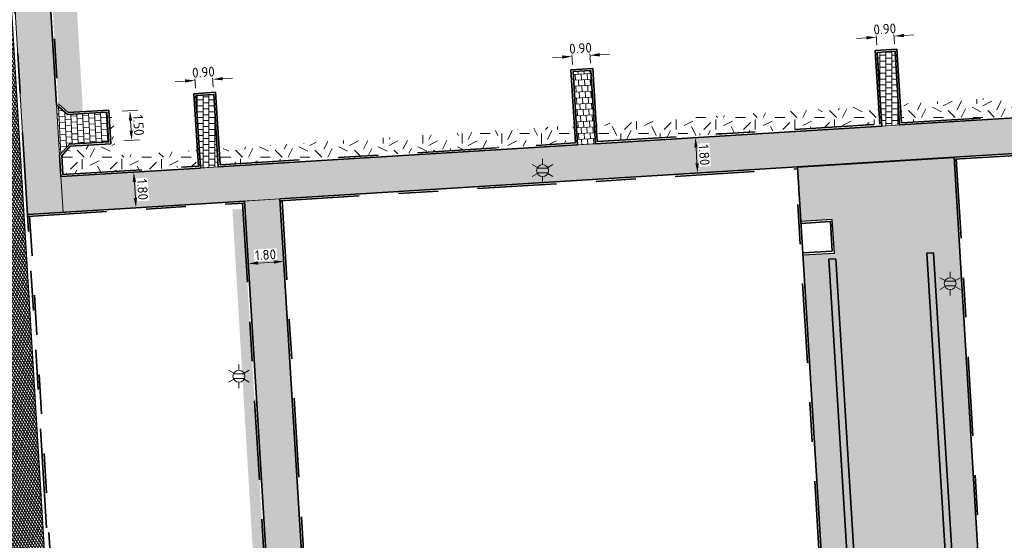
# Model space of a CAD drawing. Header units: metres. Extents: x 162305 to 163132, y 502542 to 502928.
# Tile 10 of 222: x 162394 to 162444, y 502683 to 502709. Entities that reach past the tile are written whole.
import ezdxf
from ezdxf.enums import TextEntityAlignment as Align

# ---------------------------------------------------------------- set-up
doc = ezdxf.new("R2010")
doc.units = ezdxf.units.M
for name, pattern in [('VH-OPSLUITBAND-SO', [10, 4, -2, 2, -2]), ('VH-TROTTOIRBAND-SO', [15, 5, -2, 2, -2, 2, -2]), ('ZZ-HIDDEN-SO', [4, 2, -2])]:
    doc.linetypes.add(name, pattern=pattern)
for name, color, linetype, lineweight, true_color in [('B-WE-OV-LICHTMAST-S-200', 190, 'Continuous', 18, 0x7f00ff), ('N-BH-VH-VERHARDING_TEGEL-Grijs', 253, 'Continuous', 13, 0x828282), ('N-WE-VH-GOOT_STRAATBAKSTEEN-G', 5, 'Continuous', 35, 0x0000ff), ('N-WE-VH-KANTOPSLUITING_OPSLUITBAND_100X200-G', 150, 'VH-OPSLUITBAND-SO', 35, 0x007fff), ('N-WE-VH-KANTOPSLUITING_TROTTOIRBAND_180X200-G', 6, 'VH-TROTTOIRBAND-SO', 35, 0xff00ff), ('N01-WE-VH-OPENVERHARDING_BETONSTRAATSTEEN-A', 32, 'Continuous', 18, 0xbd5e00)]:
    doc.layers.add(name, color=color, linetype=linetype, lineweight=lineweight, true_color=true_color)
for name, color, linetype, lineweight in [('Default', 7, 'Continuous', 0), ('N-BH-VH-MATERIAALGRENS-G', 7, 'Continuous', 40), ('N-WB-BANDEN-VOORKANTBAND', 2, 'Continuous', 30), ('N-WE-GR-GRAS-A-200', 62, 'Continuous', 18), ('N-WE-VH-GESLOTENVERHARDING_ASFALT-A-200', 12, 'Continuous', 18), ('N-WE-VH-KANTOPSLUITING_BETONRUG-G', 7, 'ZZ-HIDDEN-SO', 35), ('N-WE-VH-KANTOPSLUITING_VOORKANTBAND-G', 50, 'Continuous', 35), ('N-WE-VH-OPENVERHARDING_STRAATBAKSTEEN-A', 92, 'Continuous', 18), ('N-WE-VH-OPENVERHARDING_TEGEL-A', 92, 'Continuous', 18), ('X-XX-AL-M', 7, 'Continuous', 18)]:
    doc.layers.add(name, color=color, linetype=linetype, lineweight=lineweight)
doc.layers.add('X-XX-AL-HULPLIJN 01-G', color=1, linetype='Continuous', lineweight=18, true_color=0xff0000, plot=False)
doc.styles.add('NLCS-ISO', font='NLCS-ISO.ttf')
doc.styles.add('NLCS-ISO-M200-T25', font='NLCS-ISO.ttf', dxfattribs={"height": 0.5})
doc.dimstyles.new('NLCS-M200-T25-PIJL_L2_H2', dxfattribs={"dimscale": 0.2, "dimtxt": 2.5, "dimasz": 2.5, "dimexe": 2, "dimexo": 2, "dimgap": 0.7, "dimtad": 1, "dimzin": 0, "dimdsep": 46, "dimtxsty": 'NLCS-ISO-M200-T25', "dimcen": 0, "dimdle": 2, "dimclrd": 256, "dimclre": 256, "dimclrt": 256, "dimazin": 0, "dimtfac": 1, "dimtdec": 3, "dimtofl": 0, "dimtmove": 0, "dimatfit": 3, "dimfxl": 2, "dimfxlon": 1, "dimtfillclr": 256, "dimtolj": 1, "dimtzin": 0, "dimlwd": -1, "dimlwe": -1, "dimarcsym": 0})
pattern_1 = [(0, (500, 0), (0.3, 0.15), [0.3, -0.3]), (90, (500, 0), (-0.3, 2e-17), [])]
pattern_2 = [(273.08552769, (0, 0), (0.165930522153, -0.291491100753), [0.3, -0.3]), (3.08552769, (0, 0), (-0.01614797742, 0.29956508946), [])]
pattern_3 = [(3.03605687, (0, 0), (0.29163426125, 0.165678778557), [0.3, -0.3]), (93.03605687, (0, 0), (-0.29957892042, -0.01588931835), [])]
pattern_4 = [(0, (0, 0), (2, 2), [0.5, -1.5]), (0, (1.1, 1.2), (2, 2), [0.5, -1.5]), (90, (0.2, 0.7), (-2, 2), [0.5, -1.5]), (90, (1, 1.4), (-2, 2), [0.5, -1.5]), (45, (0.4, 1.4), (0, 2), [0.5, -2.328427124]), (135, (1.1, 0), (-2, 0), [0.5, -2.328427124]), (26.5650512, (0.5, 0.6), (2, 8e-10), [0.5, -3.972135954]), (26.5650512, (1.4, 1.6), (2, 8e-10), [0.5, -3.972135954]), (63.43494882, (1.4, 0), (1e-10, 2), [0.5, -3.972135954]), (63.43494882, (0.5, 0.9), (1e-10, 2), [0.5, -3.972135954]), (63.43494882, (1.2, 0.4), (1e-10, 2), [0.5, -3.972135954]), (116.5650512, (0, 1.1), (-8e-10, 2), [0.5, -3.972135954]), (153.43494882, (0.4, 0.3), (-2, 1e-10), [0.5, -3.972135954])]

# ---------------------------------------------------------------- blocks, each defined once
blk = doc.blocks.new('*D187')
at = {"layer": 'Defpoints', "color": 0, "transparency": 16777216}
for p in [(162437.17, 502707.249), (162438.078, 502707.15)]:
    blk.add_point(p, dxfattribs=at)
at = {"layer": 'X-XX-AL-M', "transparency": 16777216}
for p, q in [((162437.144, 502707.665), (162437.094, 502708.464)), ((162438.042, 502707.721), (162437.992, 502708.52)), ((162436.62, 502708.033), (162436.121, 502708.002)), ((162438.516, 502708.152), (162439.015, 502708.183))]:
    blk.add_line(p, q, dxfattribs=at)
for points in [[(162436.615, 502708.116), (162436.625, 502707.95), (162437.119, 502708.064)], [(162438.511, 502708.235), (162438.521, 502708.069), (162438.017, 502708.121)]]:
    blk.add_solid(points, dxfattribs=at)
at = {"layer": 'X-XX-AL-M', "transparency": 16777216, "insert": (162437.544, 502708.482), "char_height": 0.5, "attachment_point": 5, "rotation": 3.5814, "style": 'NLCS-ISO-M200-T25', "bg_fill": 3, "box_fill_scale": 1.1, "bg_fill_color": 256, "bg_fill_true_color": 13158600, "bg_fill_transparency": 0}
blk.add_mtext('\\A1;0.90', dxfattribs=at)
at = {"layer": 'Defpoints', "color": 0, "transparency": 16777216}
blk.add_point((162438.017, 502708.121), dxfattribs=at)
blk = doc.blocks.new('*D188')
at = {"layer": 'Defpoints', "color": 0, "transparency": 16777216}
for p in [(162421.798, 502706.275), (162422.706, 502706.176)]:
    blk.add_point(p, dxfattribs=at)
at = {"layer": 'X-XX-AL-M', "transparency": 16777216}
for p, q in [((162421.772, 502706.692), (162421.722, 502707.49)), ((162422.67, 502706.748), (162422.62, 502707.546)), ((162421.248, 502707.06), (162420.749, 502707.028)), ((162423.144, 502707.178), (162423.643, 502707.21))]:
    blk.add_line(p, q, dxfattribs=at)
for points in [[(162421.243, 502707.143), (162421.253, 502706.976), (162421.747, 502707.091)], [(162423.139, 502707.261), (162423.15, 502707.095), (162422.645, 502707.147)]]:
    blk.add_solid(points, dxfattribs=at)
at = {"layer": 'X-XX-AL-M', "transparency": 16777216, "insert": (162422.172, 502707.508), "char_height": 0.5, "attachment_point": 5, "rotation": 3.5814, "style": 'NLCS-ISO-M200-T25', "bg_fill": 3, "box_fill_scale": 1.1, "bg_fill_color": 256, "bg_fill_true_color": 13158600, "bg_fill_transparency": 0}
blk.add_mtext('\\A1;0.90', dxfattribs=at)
at = {"layer": 'Defpoints', "color": 0, "transparency": 16777216}
blk.add_point((162422.645, 502707.147), dxfattribs=at)
blk = doc.blocks.new('*D189')
at = {"layer": 'Defpoints', "color": 0, "transparency": 16777216}
for p in [(162402.747, 502705.066), (162403.655, 502704.967)]:
    blk.add_point(p, dxfattribs=at)
at = {"layer": 'X-XX-AL-M', "transparency": 16777216}
for p, q in [((162403.619, 502705.539), (162403.569, 502706.337)), ((162402.197, 502705.851), (162401.698, 502705.82)), ((162402.721, 502705.483), (162402.671, 502706.281)), ((162404.093, 502705.969), (162404.592, 502706.001))]:
    blk.add_line(p, q, dxfattribs=at)
for points in [[(162402.192, 502705.934), (162402.202, 502705.768), (162402.696, 502705.882)], [(162404.088, 502706.053), (162404.098, 502705.886), (162403.594, 502705.938)]]:
    blk.add_solid(points, dxfattribs=at)
at = {"layer": 'X-XX-AL-M', "transparency": 16777216, "insert": (162403.121, 502706.299), "char_height": 0.5, "attachment_point": 5, "rotation": 3.5814, "style": 'NLCS-ISO-M200-T25', "bg_fill": 3, "box_fill_scale": 1.1, "bg_fill_color": 256, "bg_fill_true_color": 13158600, "bg_fill_transparency": 0}
blk.add_mtext('\\A1;0.90', dxfattribs=at)
at = {"layer": 'Defpoints', "color": 0, "transparency": 16777216}
blk.add_point((162403.594, 502705.938), dxfattribs=at)
blk = doc.blocks.new('*D190')
at = {"layer": 'Defpoints', "color": 0, "transparency": 16777216}
for p in [(162398.243, 502704.273), (162398.295, 502702.773)]:
    blk.add_point(p, dxfattribs=at)
at = {"layer": 'X-XX-AL-M', "transparency": 16777216}
for p, q in [((162399.008, 502704.32), (162399.806, 502704.37)), ((162399.438, 502703.846), (162399.469, 502703.347)), ((162399.101, 502702.823), (162399.9, 502702.873))]:
    blk.add_line(p, q, dxfattribs=at)
for points in [[(162399.521, 502703.852), (162399.355, 502703.841), (162399.407, 502704.345)], [(162399.553, 502703.353), (162399.386, 502703.342), (162399.501, 502702.848)]]:
    blk.add_solid(points, dxfattribs=at)
at = {"layer": 'X-XX-AL-M', "transparency": 16777216, "insert": (162399.843, 502703.621), "char_height": 0.5, "attachment_point": 5, "rotation": 273.5814, "style": 'NLCS-ISO-M200-T25', "bg_fill": 3, "box_fill_scale": 1.1, "bg_fill_color": 256, "bg_fill_true_color": 13158600, "bg_fill_transparency": 0}
blk.add_mtext('\\A1;1.50', dxfattribs=at)
at = {"layer": 'Defpoints', "color": 0, "transparency": 16777216}
blk.add_point((162399.501, 502702.848), dxfattribs=at)
blk = doc.blocks.new('*D191')
at = {"layer": 'X-XX-AL-M', "transparency": 16777216}
for p, q in [((162399.601, 502701.246), (162399.202, 502701.221)), ((162399.632, 502700.747), (162399.682, 502699.949)), ((162399.713, 502699.45), (162399.314, 502699.425))]:
    blk.add_line(p, q, dxfattribs=at)
for points in [[(162399.715, 502700.752), (162399.549, 502700.742), (162399.601, 502701.246)], [(162399.765, 502699.954), (162399.599, 502699.943), (162399.713, 502699.45)]]:
    blk.add_solid(points, dxfattribs=at)
at = {"layer": 'X-XX-AL-M', "transparency": 16777216, "insert": (162400.046, 502700.372), "char_height": 0.5, "attachment_point": 5, "rotation": 273.5814, "style": 'NLCS-ISO-M200-T25', "bg_fill": 3, "box_fill_scale": 1.1, "bg_fill_color": 256, "bg_fill_true_color": 13158600, "bg_fill_transparency": 0}
blk.add_mtext('\\A1;1.80', dxfattribs=at)
at = {"layer": 'Defpoints', "color": 0, "transparency": 16777216}
for p in [(162399.742, 502701.255), (162399.713, 502699.45), (162399.812, 502699.456)]:
    blk.add_point(p, dxfattribs=at)
blk = doc.blocks.new('*D193')
at = {"layer": 'X-XX-AL-M', "transparency": 16777216}
for p, q in [((162407.18, 502696.737), (162407.155, 502697.137)), ((162405.384, 502696.625), (162405.409, 502696.226)), ((162406.681, 502696.706), (162405.883, 502696.656))]:
    blk.add_line(p, q, dxfattribs=at)
for points in [[(162405.878, 502696.739), (162405.888, 502696.573), (162405.384, 502696.625)], [(162406.676, 502696.789), (162406.686, 502696.623), (162407.18, 502696.737)]]:
    blk.add_solid(points, dxfattribs=at)
at = {"layer": 'X-XX-AL-M', "transparency": 16777216, "insert": (162406.258, 502697.07), "char_height": 0.5, "attachment_point": 5, "rotation": 3.5814, "style": 'NLCS-ISO-M200-T25', "bg_fill": 3, "box_fill_scale": 1.1, "bg_fill_color": 256, "bg_fill_true_color": 13158600, "bg_fill_transparency": 0}
blk.add_mtext('\\A1;1.80', dxfattribs=at)
at = {"layer": 'Defpoints', "color": 0, "transparency": 16777216}
for p in [(162405.374, 502696.778), (162405.384, 502696.625), (162407.18, 502696.737)]:
    blk.add_point(p, dxfattribs=at)
blk = doc.blocks.new('*D194')
at = {"layer": 'X-XX-AL-M', "transparency": 16777216}
for p, q in [((162427.976, 502702.994), (162427.577, 502702.969)), ((162428.008, 502702.495), (162428.057, 502701.697)), ((162428.089, 502701.198), (162427.689, 502701.173))]:
    blk.add_line(p, q, dxfattribs=at)
for points in [[(162428.091, 502702.5), (162427.924, 502702.49), (162427.976, 502702.994)], [(162428.141, 502701.702), (162427.974, 502701.692), (162428.089, 502701.198)]]:
    blk.add_solid(points, dxfattribs=at)
at = {"layer": 'X-XX-AL-M', "transparency": 16777216, "insert": (162428.422, 502702.12), "char_height": 0.5, "attachment_point": 5, "rotation": 273.5814, "style": 'NLCS-ISO-M200-T25', "bg_fill": 3, "box_fill_scale": 1.1, "bg_fill_color": 256, "bg_fill_true_color": 13158600, "bg_fill_transparency": 0}
blk.add_mtext('\\A1;1.80', dxfattribs=at)
at = {"layer": 'Defpoints', "color": 0, "transparency": 16777216}
for p in [(162428.117, 502703.003), (162428.089, 502701.198), (162428.187, 502701.204)]:
    blk.add_point(p, dxfattribs=at)
blk = doc.blocks.new('B-SOV-LICHTMAST-SO')
for p, q in [((0, 1.5), (0, 3)), ((-1.3, 0.75), (-2.6, 1.5)), ((1.3, 0.75), (2.6, 1.5)), ((-1.3, -0.75), (-2.6, -1.5)), ((0, -1.5), (0, -3)), ((1.3, -0.75), (2.6, -1.5))]:
    blk.add_line(p, q)
at = {"flags": 128}
for points in [[(-1.38, 0.59), (1.38, 0.59)], [(-1.38, -0.59), (1.38, -0.59)]]:
    blk.add_lwpolyline(points, dxfattribs=at)
blk.add_circle((0, 0), 1.5)
at = {"style": 'NLCS-ISO'}
blk.add_attdef('TYPE', text='', height=1.8, dxfattribs=at).set_placement((0, 3), align=Align.BOTTOM_CENTER)

msp = doc.modelspace()

# ---------------------------------------------------------------- hatches: boundary and pattern name
at = {"layer": 'N-WE-GR-GRAS-A-200'}
h = msp.add_hatch(dxfattribs=at)
h.set_pattern_fill('AGR-GRAS_02-SO', color=256, scale=0.2, style=0, pattern_type=2)
h.set_pattern_definition(pattern_4)
h.paths.add_polyline_path([(162421.517, 502819.726), (162435.034, 502820.576), (162435.169, 502820.432), (162435.343, 502820.275), (162435.553, 502820.121), (162435.897, 502819.944), (162436.228, 502819.841), (162436.649, 502819.789), (162442.014, 502820.095), (162442.181, 502820.21), (162442.325, 502817.953), (162445.008, 502818.123), (162446.244, 502817.251), (162443.192, 502817.061), (162443.511, 502811.925), (162442.505, 502811.858), (162442.17, 502817.226), (162424.634, 502816.13), (162424.643, 502815.982), (162424.967, 502810.771), (162422.081, 502810.59)])
edge = h.paths.add_edge_path(flags=16)
edge.add_ellipse((162362.043, 502852.57), major_axis=(-0.0024, 0.0374), ratio=0.999228, start_angle=0, end_angle=360, ccw=False)
edge = h.paths.add_edge_path(flags=16)
edge.add_ellipse((162362.585, 502843.074), major_axis=(-0.0024, 0.0374), ratio=0.999228, start_angle=0, end_angle=360, ccw=False)
edge = h.paths.add_edge_path(flags=16)
edge.add_ellipse((162361.375, 502862.47), major_axis=(-0.0024, 0.0374), ratio=0.999228, start_angle=0, end_angle=360, ccw=False)
h.paths.add_polyline_path([(162362.219, 502859.55), (162362.319, 502859.557), (162363.515, 502840.078), (162363.415, 502840.072), (162363.443, 502839.623), (162363.543, 502839.629), (162363.629, 502838.217), (162362.822, 502838.159), (162362.786, 502838.484), (162362.788, 502838.484), (162362.758, 502838.774), (162362.163, 502845.491), (162360.898, 502866.676), (162361.878, 502866.739), (162362.291, 502860.006), (162362.191, 502860)])
h.paths.add_polyline_path([(162370.36, 502859.13), (162370.182, 502861.923), (162370.463, 502861.92), (162370.486, 502861.402), (162370.779, 502861.415), (162370.814, 502860.896), (162371.337, 502860.935), (162371.387, 502859.961), (162371.777, 502859.979), (162371.78, 502859.223)])
edge = h.paths.add_edge_path(flags=16)
edge.add_ellipse((162389.544, 502924.307), major_axis=(-0.0024, 0.0375), ratio=0.999228, start_angle=0, end_angle=360, ccw=False)
edge = h.paths.add_edge_path(flags=16)
edge.add_ellipse((162379.964, 502923.711), major_axis=(-0.0024, 0.0375), ratio=0.999228, start_angle=0, end_angle=360, ccw=False)
h.paths.add_polyline_path([(162371.042, 502923.041), (162371.029, 502923.547), (162371.022, 502923.655), (162398.112, 502925.305), (162398.145, 502924.764)])
edge = h.paths.add_edge_path(flags=16)
edge.add_ellipse((162472.361, 502871.473), major_axis=(-0.0024, 0.0375), ratio=0.999228, start_angle=0, end_angle=360, ccw=False)
edge = h.paths.add_edge_path(flags=16)
edge.add_ellipse((162472.286, 502872.403), major_axis=(-0.0024, 0.0375), ratio=0.999228, start_angle=0, end_angle=360, ccw=False)
edge = h.paths.add_edge_path(flags=16)
edge.add_ellipse((162481.311, 502872.974), major_axis=(-0.0024, 0.0375), ratio=0.999228, start_angle=0, end_angle=360, ccw=False)
edge = h.paths.add_edge_path(flags=16)
edge.add_ellipse((162481.4, 502872.078), major_axis=(-0.0024, 0.0375), ratio=0.999228, start_angle=0, end_angle=360, ccw=False)
edge = h.paths.add_edge_path(flags=16)
edge.add_ellipse((162491.481, 502873.637), major_axis=(-0.0024, 0.0375), ratio=0.999228, start_angle=0, end_angle=360, ccw=False)
edge = h.paths.add_edge_path()
edge.add_line((162491.614, 502871.718), (162490.496, 502871.657))
edge.add_line((162490.496, 502871.657), (162490.491, 502871.77))
edge.add_line((162490.491, 502871.77), (162478.157, 502870.992))
edge.add_line((162478.157, 502870.992), (162470.974, 502870.605))
edge.add_line((162470.974, 502870.605), (162470.856, 502872.5))
edge.add_line((162470.856, 502872.5), (162485.627, 502873.415))
edge.add_line((162485.627, 502873.415), (162493.227, 502873.874))
edge.add_line((162493.227, 502873.874), (162492.846, 502880.392))
edge.add_line((162492.846, 502880.392), (162493.987, 502880.465))
edge.add_line((162493.987, 502880.465), (162494.519, 502871.874))
edge.add_line((162494.519, 502871.874), (162491.646, 502871.719))
edge.add_ellipse((162491.628, 502871.752), major_axis=(-0.0024, 0.0375), ratio=0.999228, start_angle=204.2611, end_angle=514.6215)
h.paths.add_polyline_path([(162503.076, 502855.443), (162503.175, 502855.449), (162503.182, 502855.349), (162507.723, 502855.63), (162508.325, 502845.898), (162508.826, 502845.929), (162509.922, 502845.996), (162508.48, 502869.305), (162502.561, 502868.939), (162502.362, 502868.295), (162502.373, 502866.891)])
h.paths.add_polyline_path([(162538.734, 502870.453), (162538.737, 502870.459), (162538.743, 502870.478), (162538.747, 502870.497), (162538.75, 502870.516), (162538.751, 502870.535), (162538.75, 502870.553), (162538.747, 502870.572), (162538.743, 502870.591), (162538.737, 502870.611), (162538.729, 502870.629), (162538.722, 502870.641), (162538.703, 502870.938), (162537.951, 502870.89), (162537.968, 502870.619), (162537.965, 502870.611), (162537.958, 502870.591), (162537.954, 502870.572), (162537.952, 502870.553), (162537.951, 502870.535), (162537.952, 502870.516), (162537.954, 502870.497), (162537.958, 502870.478), (162537.965, 502870.459), (162537.973, 502870.44), (162537.98, 502870.426), (162537.999, 502870.138), (162538.751, 502870.186)], flags=16)
edge = h.paths.add_edge_path(flags=16)
edge.add_ellipse((162531.906, 502869.982), major_axis=(-0.25, 0), ratio=1, start_angle=-146.5113, end_angle=206.759, ccw=False)
edge.add_line((162532.115, 502870.12), (162532.13, 502870.095))
edge = h.paths.add_edge_path(flags=16)
edge.add_ellipse((162511.919, 502869.277), major_axis=(-0.0024, 0.0375), ratio=0.999228, start_angle=0, end_angle=360, ccw=False)
edge = h.paths.add_edge_path(flags=16)
edge.add_ellipse((162522.497, 502868.462), major_axis=(-0.0024, 0.0375), ratio=0.999228, start_angle=0, end_angle=360, ccw=False)
edge = h.paths.add_edge_path(flags=16)
edge.add_ellipse((162522.447, 502869.89), major_axis=(-0.0024, 0.0375), ratio=0.999228, start_angle=0, end_angle=360, ccw=False)
edge = h.paths.add_edge_path(flags=16)
edge.add_ellipse((162532.379, 502869.057), major_axis=(-0.0024, 0.0375), ratio=0.999228, start_angle=0, end_angle=360, ccw=False)
edge = h.paths.add_edge_path()
edge.add_line((162511.902, 502867.747), (162510.21, 502867.645))
edge.add_line((162510.21, 502867.645), (162510.109, 502869.306))
edge.add_line((162510.109, 502869.306), (162538.74, 502871.078))
edge.add_line((162538.74, 502871.078), (162538.844, 502869.377))
edge.add_line((162538.844, 502869.377), (162511.943, 502867.75))
edge.add_ellipse((162511.92, 502867.78), major_axis=(-0.0024, 0.0375), ratio=0.999228, start_angle=212.8954, end_angle=506.7392)
edge = h.paths.add_edge_path(flags=16)
edge.add_ellipse((162554.017, 502704.407), major_axis=(-0.25, 0), ratio=1, start_angle=-19.7806, end_angle=333.4897, ccw=False)
edge.add_line((162553.781, 502704.492), (162553.793, 502704.519))
edge = h.paths.add_edge_path()
edge.add_ellipse((162551.443, 502714.761), major_axis=(-0.579, 0), ratio=1, start_angle=88.3276, end_angle=98.4248)
edge.add_line((162551.528, 502714.188), (162556.303, 502714.513))
edge.add_line((162556.303, 502714.513), (162556.577, 502710.125))
edge.add_line((162556.577, 502710.125), (162556.776, 502710.137))
edge.add_line((162556.776, 502710.137), (162556.846, 502709.236))
edge.add_line((162556.846, 502709.236), (162552.732, 502708.974))
edge.add_line((162552.732, 502708.974), (162552.986, 502704.982))
edge.add_line((162552.986, 502704.982), (162557.154, 502705.248))
edge.add_line((162557.154, 502705.248), (162557.171, 502705.029))
edge.add_line((162557.171, 502705.029), (162577.095, 502706.273))
edge.add_line((162577.095, 502706.273), (162577.219, 502706.826))
edge.add_line((162577.219, 502706.826), (162577.305, 502705.378))
edge.add_line((162577.305, 502705.378), (162549.792, 502703.693))
edge.add_line((162549.792, 502703.693), (162549.16, 502713.814))
edge.add_line((162549.16, 502713.814), (162549.362, 502713.826))
edge.add_line((162549.362, 502713.826), (162549.356, 502713.926))
edge.add_line((162549.356, 502713.926), (162550.264, 502713.982))
edge.add_ellipse((162550.22, 502714.681), major_axis=(-0.7, 0), ratio=1, start_angle=93.5531, end_angle=128.9932)
edge.add_line((162550.661, 502714.137), (162551.426, 502714.182))
edge = h.paths.add_edge_path(flags=16)
edge.add_ellipse((162508.182, 502708.963), major_axis=(-0.0024, 0.0375), ratio=0.999228, start_angle=0, end_angle=360, ccw=False)
edge = h.paths.add_edge_path(flags=16)
edge.add_ellipse((162498.418, 502708.139), major_axis=(-0.0024, 0.0375), ratio=0.999228, start_angle=0, end_angle=360, ccw=False)
edge = h.paths.add_edge_path(flags=16)
edge.add_ellipse((162487.929, 502707.676), major_axis=(-0.0024, 0.0375), ratio=0.999228, start_angle=0, end_angle=360, ccw=False)
edge = h.paths.add_edge_path(flags=16)
edge.add_ellipse((162478.214, 502707.105), major_axis=(-0.0024, 0.0375), ratio=0.999228, start_angle=0, end_angle=360, ccw=False)
h.paths.add_polyline_path([(162476.685, 502707.087), (162505.879, 502708.912), (162539.79, 502710.978), (162539.851, 502709.987), (162476.746, 502706.099)])
edge = h.paths.add_edge_path(flags=16)
edge.add_ellipse((162395.834, 502721.362), major_axis=(-0.0024, 0.0374), ratio=0.999228, start_angle=0, end_angle=360, ccw=False)
edge = h.paths.add_edge_path(flags=16)
edge.add_ellipse((162396.47, 502711.185), major_axis=(-0.0024, 0.0374), ratio=0.999228, start_angle=0, end_angle=360, ccw=False)
edge = h.paths.add_edge_path()
edge.add_line((162395.383, 502731.715), (162396.765, 502708.907))
edge.add_line((162396.765, 502708.907), (162397.036, 502704.3))
edge.add_line((162397.036, 502704.3), (162396.295, 502704.256))
edge.add_line((162396.295, 502704.256), (162395.798, 502704.697))
edge.add_line((162395.798, 502704.697), (162394.018, 502733.935))
edge.add_line((162394.018, 502733.935), (162394.9, 502734.934))
edge.add_line((162394.9, 502734.934), (162395.187, 502734.952))
edge.add_line((162395.187, 502734.952), (162395.379, 502731.782))
edge.add_ellipse((162395.364, 502731.747), major_axis=(-0.0024, 0.0374), ratio=0.999228, start_angle=333.5251, end_angle=566.1217)
edge = h.paths.add_edge_path(flags=16)
edge.add_ellipse((162599.331, 502707.364), major_axis=(-0.0024, 0.0375), ratio=0.999228, start_angle=0, end_angle=360, ccw=False)
edge = h.paths.add_edge_path(flags=16)
edge.add_ellipse((162589.565, 502706.823), major_axis=(-0.0024, 0.0375), ratio=0.999228, start_angle=0, end_angle=360, ccw=False)
edge = h.paths.add_edge_path()
edge.add_ellipse((162583.961, 502706.24), major_axis=(-0.25, 0), ratio=1, start_angle=93.4892, end_angle=273.4892)
edge.add_line((162583.945, 502706.489), (162583.943, 502706.535))
edge.add_line((162583.943, 502706.535), (162608.977, 502708.062))
edge.add_line((162608.977, 502708.062), (162609.022, 502707.322))
edge.add_line((162609.022, 502707.322), (162583.988, 502705.788))
edge.add_line((162583.988, 502705.788), (162583.976, 502705.99))
edge = h.paths.add_edge_path(flags=16)
edge.add_ellipse((162616.144, 502666.519), major_axis=(-0.0024, 0.0374), ratio=0.999228, start_angle=0, end_angle=360, ccw=False)
edge = h.paths.add_edge_path(flags=16)
edge.add_ellipse((162615.418, 502676.401), major_axis=(-0.0024, 0.0374), ratio=0.999228, start_angle=0, end_angle=360, ccw=False)
edge = h.paths.add_edge_path()
edge.add_ellipse((162615.429, 502664.807), major_axis=(-0.25, 0), ratio=1, start_angle=33.4892, end_angle=333.4892)
edge.add_line((162615.205, 502664.919), (162615.153, 502664.945))
edge.add_line((162615.153, 502664.945), (162613.958, 502684.042))
edge.add_line((162613.958, 502684.042), (162615.141, 502684.116))
edge.add_line((162615.141, 502684.116), (162615.159, 502683.799))
edge.add_line((162615.159, 502683.799), (162616.307, 502665.548))
edge.add_line((162616.307, 502665.548), (162616.303, 502665.534))
edge.add_line((162616.303, 502665.534), (162616.301, 502665.515))
edge.add_line((162616.301, 502665.515), (162616.3, 502665.496))
edge.add_line((162616.3, 502665.496), (162616.301, 502665.477))
edge.add_line((162616.301, 502665.477), (162616.303, 502665.458))
edge.add_line((162616.303, 502665.458), (162616.308, 502665.439))
edge.add_line((162616.308, 502665.439), (162616.314, 502665.42))
edge.add_line((162616.314, 502665.42), (162616.315, 502665.418))
edge.add_line((162616.315, 502665.418), (162616.722, 502658.942))
edge.add_line((162616.722, 502658.942), (162615.533, 502658.854))
edge.add_line((162615.533, 502658.854), (162615.172, 502664.637))
edge.add_line((162615.172, 502664.637), (162615.22, 502664.669))
h.paths.add_polyline_path([(162613.807, 502655.383), (162613.598, 502658.712), (162613.638, 502658.715), (162613.934, 502653.992), (162582.144, 502652.018), (162582.063, 502653.317)])
h.paths.add_polyline_path([(162630.424, 502647.556), (162630.699, 502642.626), (162628.4, 502642.494), (162627.777, 502642.458), (162627.786, 502642.278), (162603.433, 502640.765), (162603.114, 502645.897), (162602.077, 502645.841), (162602.105, 502645.392), (162602.141, 502645.394), (162602.467, 502640.049), (162633.855, 502641.963), (162634.145, 502641.982), (162633.881, 502644.367), (162633.717, 502645), (162633.378, 502645.727), (162632.876, 502646.364), (162632.286, 502646.854), (162631.624, 502647.211)])
edge = h.paths.add_edge_path(flags=16)
edge.add_ellipse((162567.845, 502652.2), major_axis=(-0.0024, 0.0375), ratio=0.999228, start_angle=0, end_angle=360, ccw=False)
edge = h.paths.add_edge_path()
edge.add_line((162548.046, 502650.768), (162548.03, 502651.015))
edge.add_line((162548.03, 502651.015), (162549.486, 502651.109))
edge.add_line((162549.486, 502651.109), (162549.486, 502650.517))
edge.add_line((162549.486, 502650.517), (162550.286, 502650.517))
edge.add_line((162550.286, 502650.517), (162550.286, 502651.16))
edge.add_line((162550.286, 502651.16), (162558.56, 502651.693))
edge.add_ellipse((162558.587, 502651.719), major_axis=(-0.0024, 0.0375), ratio=0.999228, start_angle=129.7834, end_angle=230.2968)
edge.add_line((162558.617, 502651.697), (162573.877, 502652.68))
edge.add_line((162573.877, 502652.68), (162573.944, 502651.609))
edge.add_line((162573.944, 502651.609), (162548.093, 502650.004))
edge.add_line((162548.093, 502650.004), (162548.05, 502650.705))
edge.add_ellipse((162548.028, 502650.735), major_axis=(-0.0024, 0.0375), ratio=0.999228, start_angle=211.6727, end_angle=328.1784)
edge = h.paths.add_edge_path(flags=16)
edge.add_ellipse((162430.665, 502659.865), major_axis=(-0.0024, 0.0375), ratio=0.999228, start_angle=0, end_angle=360, ccw=False)
edge = h.paths.add_edge_path(flags=16)
edge.add_ellipse((162420.419, 502659.642), major_axis=(-0.0024, 0.0375), ratio=0.999228, start_angle=0, end_angle=360, ccw=False)
edge = h.paths.add_edge_path(flags=16)
edge.add_ellipse((162411.256, 502659.155), major_axis=(-0.0024, 0.0375), ratio=0.999228, start_angle=0, end_angle=360, ccw=False)
h.paths.add_polyline_path([(162435.507, 502661.043), (162435.323, 502659.857), (162409.633, 502658.262), (162409.562, 502659.421), (162417.311, 502659.909), (162417.311, 502659.564), (162418.111, 502659.564), (162418.111, 502659.962)])
edge = h.paths.add_edge_path()
edge.add_arc((162406.536, 502665.135), 0.25, 314.1361, 386.759)
edge.add_line((162406.759, 502665.248), (162406.744, 502665.273))
edge.add_arc((162406.536, 502665.135), 0.25, 33.4892, 53.1521)
edge.add_line((162406.686, 502665.335), (162405.617, 502682.119))
edge.add_line((162405.617, 502682.119), (162404.587, 502699.361))
edge.add_line((162404.587, 502699.361), (162405.114, 502699.394))
edge.add_line((162405.114, 502699.394), (162407.566, 502659.298))
edge.add_line((162407.566, 502659.298), (162407.073, 502659.267))
edge.add_line((162407.073, 502659.267), (162407.068, 502659.343))
edge.add_line((162407.068, 502659.343), (162407.062, 502659.43))
edge.add_line((162407.062, 502659.43), (162406.71, 502664.956))
h.paths.add_polyline_path([(162384.175, 502626.989), (162385.046, 502626.592), (162372.825, 502599.014), (162371.335, 502595.495), (162370.722, 502593.495), (162370.394, 502591.743), (162370.27, 502590.819), (162370.22, 502589.04), (162370.38, 502587.03), (162370.565, 502585.909), (162371.415, 502583.295), (162372.193, 502581.707), (162370.908, 502584.33), (162369.966, 502586.806), (162369.747, 502588.04), (162369.616, 502589.543), (162369.609, 502591.028), (162369.765, 502592.585), (162370.157, 502594.429), (162370.745, 502596.215), (162373.739, 502603.155), (162382.073, 502622.389), (162383.982, 502627.016)])
h.paths.add_polyline_path([(162633.546, 502600.513), (162633.828, 502595.971), (162634.923, 502596.039), (162635.361, 502596.088), (162635.807, 502596.254), (162636.127, 502596.481), (162636.395, 502596.782), (162636.609, 502597.185), (162636.68, 502597.521), (162636.692, 502597.852), (162636.458, 502601.632), (162636.458, 502601.69), (162604.902, 502599.753), (162604.852, 502599.75), (162605.149, 502595.651), (162605.325, 502595.091), (162605.529, 502594.771), (162606.031, 502594.327), (162606.489, 502594.101), (162606.98, 502594.014), (162607.398, 502594.03), (162607.379, 502594.329), (162607.479, 502594.335), (162607.197, 502598.877)])
h = msp.add_hatch(dxfattribs=at)
h.set_pattern_fill('AGR-GRAS_02-SO', color=256, scale=0.2, style=0, pattern_type=2)
h.set_pattern_definition(pattern_4)
h.paths.add_polyline_path([(162447.009, 502705.256), (162447.07, 502704.271), (162438.388, 502703.736), (162438.33, 502704.688)], flags=0)
h = msp.add_hatch(dxfattribs=at)
h.set_pattern_fill('AGR-GRAS_02-SO', color=256, scale=0.2, style=0, pattern_type=2)
h.set_pattern_definition(pattern_4)
h.paths.add_polyline_path([(162437.232, 502704.617), (162437.29, 502703.668), (162423.015, 502702.789), (162422.96, 502703.683)])
edge = h.paths.add_edge_path(flags=16)
edge.add_ellipse((162428.054, 502703.871), major_axis=(-0.0024, 0.0375), ratio=0.999228, start_angle=0, end_angle=360)
h = msp.add_hatch(dxfattribs=at)
h.set_pattern_fill('AGR-GRAS_02-SO', color=256, scale=0.2, style=0, pattern_type=2)
h.set_pattern_definition(pattern_4)
h.paths.add_polyline_path([(162398.581, 502703.789), (162398.372, 502703.789), (162398.359, 502704.007), (162398.57, 502704.007)], flags=0)
h = msp.add_hatch(dxfattribs=at)
h.set_pattern_fill('AGR-GRAS_02-SO', color=256, scale=0.2, style=0, pattern_type=2)
h.set_pattern_definition(pattern_4)
h.paths.add_polyline_path([(162398.581, 502703.789), (162398.599, 502703.445), (162398.392, 502703.445), (162398.372, 502703.789)], flags=0)
h = msp.add_hatch(dxfattribs=at)
h.set_pattern_fill('AGR-GRAS_02-SO', color=256, scale=0.2, style=0, pattern_type=2)
h.set_pattern_definition(pattern_4)
h.paths.add_polyline_path([(162406.918, 502701.822, 2.414214), (162406.653, 502701.805), (162406.63, 502701.779), (162403.962, 502701.615), (162403.911, 502702.432), (162406.937, 502702.632), (162411.04, 502702.903), (162421.862, 502703.611), (162421.917, 502702.721), (162406.944, 502701.799)])
edge = h.paths.add_edge_path(flags=16)
edge.add_ellipse((162418.105, 502703.166), major_axis=(-0.0024, 0.0375), ratio=0.999228, start_angle=0, end_angle=360)
edge = h.paths.add_edge_path(flags=16)
edge.add_ellipse((162408.329, 502702.377), major_axis=(-0.0024, 0.0375), ratio=0.999228, start_angle=0, end_angle=360)
h = msp.add_hatch(dxfattribs=at)
h.set_pattern_fill('AGR-GRAS_02-SO', color=256, scale=0.2, style=0, pattern_type=2)
h.set_pattern_definition(pattern_4)
h.paths.add_polyline_path([(162398.619, 502703.045), (162398.669, 502702.085), (162395.969, 502701.918), (162395.96, 502702.066), (162396.397, 502702.559), (162398.438, 502702.681), (162398.416, 502703.045)], flags=0)
h = msp.add_hatch(dxfattribs=at)
h.set_pattern_fill('AGR-GRAS_02-SO', color=256, scale=0.2, style=0, pattern_type=2)
h.set_pattern_definition(pattern_4)
h.paths.add_polyline_path([(162398.669, 502702.085), (162402.814, 502702.359), (162402.864, 502701.547), (162396.017, 502701.125), (162395.969, 502701.918)])
edge = h.paths.add_edge_path(flags=16)
edge.add_ellipse((162397.553, 502701.879), major_axis=(-0.0024, 0.0374), ratio=0.999228, start_angle=0, end_angle=360)
edge = h.paths.add_edge_path(flags=16)
edge.add_ellipse((162399.368, 502701.885), major_axis=(-0.0024, 0.0374), ratio=0.999228, start_angle=0, end_angle=360)
edge = h.paths.add_edge_path(flags=16)
edge.add_ellipse((162401.464, 502702.017), major_axis=(-0.0024, 0.0374), ratio=0.999228, start_angle=0, end_angle=360)
at = {"layer": 'N-WE-VH-GESLOTENVERHARDING_ASFALT-A-200', "true_color": 0x656565}
h = msp.add_hatch(dxfattribs=at)
h.set_pattern_fill('AVH-ASFALT_LAAG1-SOD', color=251, scale=0.2, angle=3.486, pattern_type=2)
h.set_pattern_definition([(63.485990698, (0, 0), (-0.107379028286, 0.053569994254), []), (123.485990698, (0, 0), (-0.100082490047, -0.066207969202), [])])
h.paths.add_polyline_path([(162390.585, 502665.677), (162396.049, 502666.009), (162392.247, 502728.472), (162386.796, 502728.09), (162390.592, 502665.855)])
at = {"layer": 'N-WE-VH-OPENVERHARDING_STRAATBAKSTEEN-A', "true_color": 0x333333}
h = msp.add_hatch(dxfattribs=at)
h.set_pattern_fill('AVH-SBS_DIKFORMAAT_HALFST', color=250, angle=93.5256, pattern_type=2)
h.set_pattern_definition([(93.525599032, (0, 0), (-0.049905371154, -0.0030747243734), []), (183.52559903, (-0.0123, 0.19962), (0.01229889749, -0.19962148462), [0.05, -0.05]), (183.52559903, (-0.05605, 0.09674), (0.01229889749, -0.19962148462), [0.05, -0.05]), (93.525599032, (-0.0311, 0.09827), (-0.099810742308, -0.006149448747), [0, -0.1, 0, 0, 0]), (93.525599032, (-0.08101, 0.0952), (-0.099810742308, -0.006149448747), [0, -0.1, 0, 0, 0])])
h.paths.add_polyline_path([(162441.862, 502667.027), (162440.012, 502697.171), (162439.662, 502697.15), (162441.513, 502667.006)])
h.paths.add_polyline_path([(162436.572, 502666.702), (162434.722, 502696.845), (162435.071, 502696.866), (162436.921, 502666.723)])
at = {"layer": 'N-WE-VH-OPENVERHARDING_TEGEL-A', "true_color": 0x333333}
h = msp.add_hatch(dxfattribs=at)
h.set_pattern_fill('AVH-TEGEL_300X300_HALFST', color=250, angle=273.0855, pattern_type=2)
h.set_pattern_definition(pattern_2)
edge = h.paths.add_edge_path()
edge.add_arc((162397.948, 502733.553), 5.8, 176.9652, 183.4832, ccw=False)
edge.add_line((162392.157, 502733.86), (162393.916, 502733.97))
edge.add_line((162393.916, 502733.97), (162395.921, 502701.019))
edge.add_line((162395.921, 502701.019), (162396.033, 502699.223))
edge.add_line((162396.033, 502699.223), (162394.234, 502699.112))
edge.add_line((162394.234, 502699.112), (162394.24, 502699.012))
edge.add_line((162394.24, 502699.012), (162392.159, 502733.201))
h = msp.add_hatch(dxfattribs=at)
h.set_pattern_fill('AVH-TEGEL_300X300_HALFST', color=250, angle=3.0361, pattern_type=2)
h.set_pattern_definition(pattern_3)
h.paths.add_polyline_path([(162547.285, 502708.542), (162543.154, 502708.287), (162541.059, 502708.158), (162396.033, 502699.223), (162395.921, 502701.019), (162547.173, 502710.338)])
h = msp.add_hatch(dxfattribs=at)
h.set_pattern_fill('AVH-TEGEL_300X300_HALFST', color=250, pattern_type=2)
h.set_pattern_definition(pattern_1)
h.paths.add_polyline_path([(162438.065, 502707.356), (162438.295, 502703.63), (162437.396, 502703.575), (162437.167, 502707.299)])
h = msp.add_hatch(dxfattribs=at)
h.set_pattern_fill('AVH-TEGEL_300X300_HALFST', color=250, angle=273.0855, pattern_type=2)
h.set_pattern_definition(pattern_2)
h.paths.add_polyline_path([(162422.693, 502706.382), (162422.921, 502702.683), (162422.023, 502702.627), (162421.795, 502706.325)])
h = msp.add_hatch(dxfattribs=at)
h.set_pattern_fill('AVH-TEGEL_300X300_HALFST', color=250, pattern_type=2)
h.set_pattern_definition(pattern_1)
h.paths.add_polyline_path([(162403.642, 502705.174), (162403.868, 502701.509), (162402.97, 502701.454), (162402.744, 502705.117)])
h = msp.add_hatch(dxfattribs=at)
h.set_pattern_fill('AVH-TEGEL_300X300_HALFST', color=250, angle=3.0361, pattern_type=2)
h.set_pattern_definition(pattern_3)
h.paths.add_polyline_path([(162395.7, 502704.65), (162396.26, 502704.153), (162398.243, 502704.273), (162398.332, 502702.775), (162396.35, 502702.656), (162395.856, 502702.099)])
h = msp.add_hatch(dxfattribs=at)
h.set_pattern_fill('AVH-TEGEL_300X300_HALFST', color=250, angle=273.0855, pattern_type=2)
h.set_pattern_definition(pattern_2)
h.paths.add_polyline_path([(162407.743, 502658.045), (162405.197, 502699.687), (162405.197, 502699.687), (162405.19, 502699.787), (162406.987, 502699.898), (162409.539, 502658.156)])
at = {"layer": 'N01-WE-VH-OPENVERHARDING_BETONSTRAATSTEEN-A'}
h = msp.add_hatch(dxfattribs=at)
h.set_pattern_fill('AVH-BSS_LINGEFORMAAT_KEPER', color=256, scale=2, angle=3.5408, pattern_type=2)
h.set_pattern_definition([(48.5408, (162379.96123, 502825.00982), (-0.01397452, 0.22584223), [0.64, -0.32]), (138.5408, (162380.06716, 502825.12972), (0.01397452, -0.22584223), [0.64, -0.32])])
h.paths.add_polyline_path([(162433.129, 502701.508), (162441.049, 502701.996), (162443.17, 502666.733), (162441.579, 502666.635), (162441.684, 502664.938), (162443.272, 502665.033), (162443.45, 502662.165), (162435.581, 502661.677), (162435.404, 502664.547), (162436.997, 502664.646), (162436.891, 502666.343), (162435.3, 502666.245), (162433.403, 502697.063), (162434.996, 502697.162), (162434.89, 502698.859), (162433.299, 502698.76)])
h.paths.add_polyline_path([(162436.572, 502666.702), (162434.722, 502696.845), (162435.071, 502696.866), (162436.921, 502666.723)], flags=16)
h.paths.add_polyline_path([(162441.862, 502667.027), (162440.012, 502697.171), (162439.662, 502697.15), (162441.513, 502667.006)], flags=16)

# ---------------------------------------------------------------- linework, layer by layer
at = {"layer": 'Default', "flags": 128}
msp.add_lwpolyline([(162392.247, 502728.472), (162396.049, 502666.009), (162390.585, 502665.677), (162390.59, 502665.81), (162390.5, 502667.75), (162389.799, 502679.093), (162389.834, 502679.093), (162389.834, 502679.593), (162389.768, 502679.593), (162388.66, 502697.519), (162388.707, 502697.519), (162388.707, 502698.019), (162388.629, 502698.019), (162387.665, 502713.624)], dxfattribs=at)
at = {"layer": 'N-BH-VH-MATERIAALGRENS-G'}
msp.add_line((162433.129, 502701.508), (162441.049, 502701.996), dxfattribs=at)
at = {"layer": 'N-BH-VH-VERHARDING_TEGEL-Grijs'}
for p, q in [((162395.856, 502702.099), (162395.7, 502704.65)), ((162438.295, 502703.63), (162437.396, 502703.575)), ((162422.921, 502702.683), (162422.023, 502702.627)), ((162403.868, 502701.509), (162402.97, 502701.454)), ((162395.921, 502701.019), (162396.033, 502699.223)), ((162406.987, 502699.898), (162405.19, 502699.787))]:
    msp.add_line(p, q, dxfattribs=at)
at = {"layer": 'N-BH-VH-VERHARDING_TEGEL-Grijs', "flags": 128}
msp.add_lwpolyline([(162392.159, 502733.201, -0.028448), (162392.157, 502733.86), (162392.157, 502733.86), (162393.916, 502733.97), (162395.921, 502701.019), (162396.033, 502699.223), (162394.234, 502699.112), (162394.24, 502699.012), (162392.159, 502733.201)], format="xyb", dxfattribs=at)
for points in [[(162547.285, 502708.542), (162543.154, 502708.287), (162541.059, 502708.158), (162396.033, 502699.223), (162395.921, 502701.019), (162547.173, 502710.338), (162547.285, 502708.542)], [(162438.065, 502707.356), (162438.295, 502703.63), (162437.396, 502703.575), (162437.167, 502707.299), (162438.065, 502707.356)], [(162422.693, 502706.382), (162422.921, 502702.683), (162422.023, 502702.627), (162421.795, 502706.325), (162422.693, 502706.382)], [(162403.642, 502705.174), (162403.868, 502701.509), (162402.97, 502701.454), (162402.744, 502705.117), (162403.642, 502705.174)], [(162395.7, 502704.65), (162396.26, 502704.153), (162398.243, 502704.273), (162398.332, 502702.775), (162396.35, 502702.656), (162395.856, 502702.099), (162395.7, 502704.65)], [(162407.743, 502658.045), (162405.197, 502699.687), (162405.197, 502699.687), (162405.19, 502699.787), (162406.987, 502699.898), (162409.539, 502658.156), (162407.743, 502658.045)]]:
    msp.add_lwpolyline(points, dxfattribs=at)
at = {"layer": 'N-WB-BANDEN-VOORKANTBAND', "flags": 128}
for points in [[(162391.96, 502733.189), (162396.132, 502664.646), (162395.795, 502670.178)], [(162433.403, 502697.063), (162434.996, 502697.162), (162434.89, 502698.859), (162433.299, 502698.76)]]:
    msp.add_lwpolyline(points, dxfattribs=at)
at = {"layer": 'N-WE-VH-GOOT_STRAATBAKSTEEN-G'}
for points in [[(162441.862, 502667.027), (162440.012, 502697.171), (162439.662, 502697.15), (162441.513, 502667.006)], [(162436.572, 502666.702), (162434.722, 502696.845), (162435.071, 502696.866), (162436.921, 502666.723)]]:
    msp.add_lwpolyline(points, close=True, dxfattribs=at)
at = {"layer": 'N-WE-VH-KANTOPSLUITING_BETONRUG-G'}
msp.add_line((162394.34, 502699.018), (162396.431, 502664.665), dxfattribs=at)
at = {"layer": 'N-WE-VH-KANTOPSLUITING_OPSLUITBAND_100X200-G'}
for p, q in [((162441.055, 502701.896), (162472.945, 502703.861)), ((162406.993, 502699.798), (162433.136, 502701.409)), ((162394.24, 502699.012), (162405.197, 502699.687)), ((162405.097, 502699.681), (162407.637, 502658.138)), ((162407.093, 502699.804), (162409.633, 502658.262))]:
    msp.add_line(p, q, dxfattribs=at)
for points in [[(162457.71, 502738.882), (162394.9, 502734.934), (162394.018, 502733.935), (162395.798, 502704.697), (162396.295, 502704.256), (162398.336, 502704.378), (162398.438, 502702.681), (162396.397, 502702.559), (162395.96, 502702.066)], [(162395.96, 502702.066), (162396.017, 502701.125), (162402.864, 502701.547), (162402.638, 502705.21), (162403.736, 502705.28), (162403.962, 502701.615), (162421.917, 502702.721), (162421.689, 502706.419), (162422.787, 502706.488), (162423.015, 502702.789), (162437.29, 502703.668), (162437.061, 502707.393), (162438.159, 502707.462), (162438.388, 502703.736), (162447.07, 502704.271), (162446.839, 502708.013), (162447.937, 502708.082), (162448.168, 502704.338), (162467.419, 502705.525)], [(162441.155, 502701.903), (162443.652, 502660.374), (162475.346, 502662.342), (162472.845, 502703.855)], [(162409.533, 502658.256), (162435.592, 502659.874), (162435.481, 502661.678), (162433.036, 502701.402)], [(162433.397, 502697.163), (162434.89, 502697.256), (162434.797, 502698.753), (162433.305, 502698.66)]]:
    msp.add_lwpolyline(points, dxfattribs=at)
at = {"layer": 'N-WE-VH-KANTOPSLUITING_TROTTOIRBAND_180X200-G'}
msp.add_line((162392.16, 502733.191), (162396.331, 502664.658), dxfattribs=at)
at = {"layer": 'N-WE-VH-KANTOPSLUITING_VOORKANTBAND-G'}
msp.add_lwpolyline([(162393.916, 502733.97), (162395.7, 502704.65), (162396.26, 502704.153), (162398.243, 502704.273), (162398.332, 502702.775), (162396.35, 502702.656), (162395.856, 502702.099), (162395.921, 502701.019), (162402.97, 502701.454), (162402.744, 502705.117), (162403.642, 502705.174), (162403.868, 502701.509), (162422.023, 502702.627), (162421.795, 502706.325), (162422.693, 502706.382), (162422.921, 502702.683), (162437.396, 502703.575), (162437.167, 502707.299), (162438.065, 502707.356), (162438.295, 502703.63), (162447.176, 502704.177)], dxfattribs=at)
for points in [[(162475.451, 502662.249), (162472.939, 502703.961), (162441.049, 502701.996), (162443.559, 502660.268)], [(162406.987, 502699.898), (162409.539, 502658.156), (162435.699, 502659.78), (162435.588, 502661.56), (162433.129, 502701.508)]]:
    msp.add_lwpolyline(points, close=True, dxfattribs=at)
msp.add_lwpolyline([(162394.234, 502699.112), (162405.19, 502699.787), (162407.743, 502658.045), (162405.567, 502657.909, -0.113575), (162402.337, 502658.445), (162401.766, 502657.057)], format="xyb", dxfattribs=at)
at = {"layer": 'X-XX-AL-HULPLIJN 01-G', "flags": 128}
for points in [[(162390.585, 502665.677), (162396.049, 502666.009), (162392.247, 502728.472), (162386.796, 502728.09), (162390.592, 502665.855)], [(162433.129, 502701.508), (162441.049, 502701.996), (162443.17, 502666.733), (162441.579, 502666.635), (162441.684, 502664.938), (162443.272, 502665.033), (162443.45, 502662.165), (162435.581, 502661.677), (162435.404, 502664.547), (162436.997, 502664.646), (162436.891, 502666.343), (162435.3, 502666.245), (162433.403, 502697.063), (162434.996, 502697.162), (162434.89, 502698.859), (162433.299, 502698.76)]]:
    msp.add_lwpolyline(points, close=True, dxfattribs=at)

# ---------------------------------------------------------------- block references
at = {"layer": 'B-WE-OV-LICHTMAST-S-200', "xscale": 0.2, "yscale": 0.2}
for p in [(162420.257, 502701.328), (162440.847, 502695.616), (162404.914, 502690.937)]:
    msp.add_blockref('B-SOV-LICHTMAST-SO', p, dxfattribs=at)

# ---------------------------------------------------------------- next in the draw order: dimensions: what is measured, and where the dimension line sits
at = {"layer": 'X-XX-AL-M'}
for base, p1, p2, picture, middle in [((162438.017, 502708.121), (162437.17, 502707.249), (162438.078, 502707.15), '*D187', (162437.568, 502708.093)), ((162422.645, 502707.147), (162421.798, 502706.275), (162422.706, 502706.176), '*D188', (162422.196, 502707.119)), ((162403.594, 502705.938), (162402.747, 502705.066), (162403.655, 502704.967), '*D189', (162403.145, 502705.91))]:
    dim = msp.add_linear_dim(base=base, p1=p1, p2=p2, angle=3.5814, dimstyle='NLCS-M200-T25-PIJL_L2_H2', override={"dimtfill": 1}, dxfattribs=at)
    dim.commit()
    dim.dimension.update_dxf_attribs({"geometry": picture, "text_midpoint": middle, "dimtype": 160})
for base, p1, p2, angle, picture, middle in [((162399.501, 502702.848), (162398.243, 502704.273), (162398.295, 502702.773), 93.5814, '*D190', (162399.843, 502703.621)), ((162428.089, 502701.198), (162428.117, 502703.003), (162428.187, 502701.204), 93.5814, '*D194', (162428.422, 502702.12)), ((162399.713, 502699.45), (162399.742, 502701.255), (162399.812, 502699.456), 93.5814, '*D191', (162400.046, 502700.372)), ((162405.384, 502696.625), (162407.18, 502696.737), (162405.374, 502696.778), 3.5814, '*D193', (162406.258, 502697.07))]:
    dim = msp.add_linear_dim(base=base, p1=p1, p2=p2, angle=angle, dimstyle='NLCS-M200-T25-PIJL_L2_H2', override={"dimtfill": 1}, dxfattribs=at)
    dim.commit()
    dim.dimension.update_dxf_attribs({"geometry": picture, "text_midpoint": middle})

doc.saveas('drawing.dxf')
